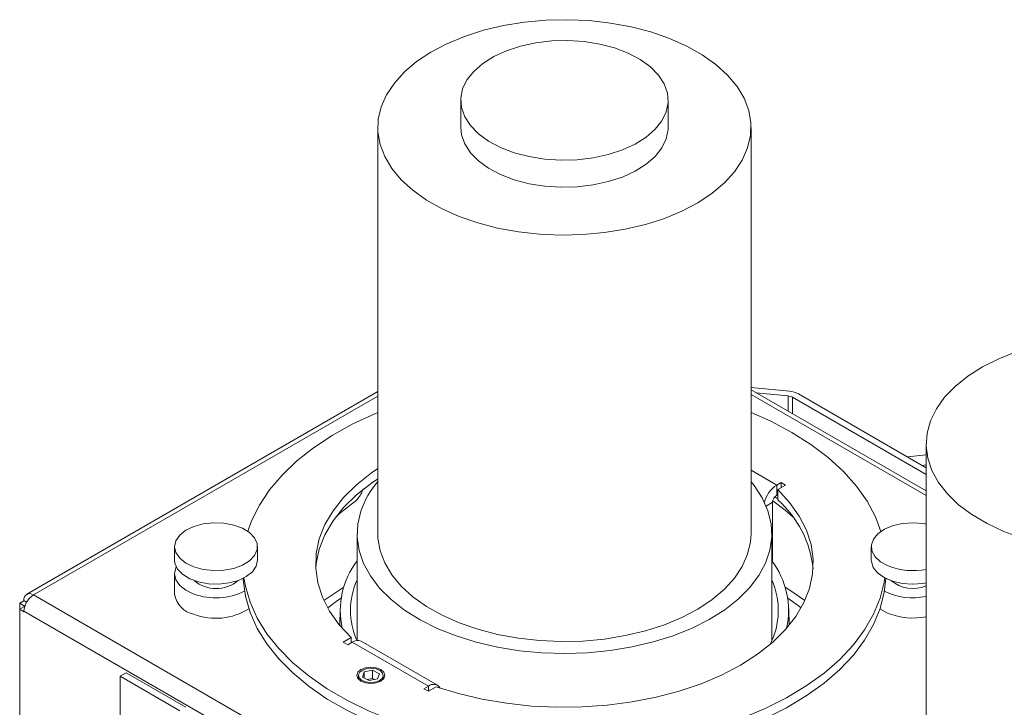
# Model space of a CAD drawing. Header units: millimetres. Extents: x 39 to 332, y 43 to 257.
# Tile 5 of 6: x 225 to 285, y 216 to 257. Entities that reach past the tile are written whole.
import ezdxf

# ---------------------------------------------------------------- set-up
doc = ezdxf.new("R2010")
doc.units = ezdxf.units.MM

msp = doc.modelspace()

# ---------------------------------------------------------------- linework, layer by layer
at = {"color": 7, "linetype": 'Continuous', "lineweight": 15}
for p, q in [((251.826, 252.103), (251.826, 250.469)), ((264.326, 250.469), (264.326, 252.103)), ((246.826, 250.469), (246.826, 225.973)), ((269.326, 225.973), (269.326, 250.469)), ((246.826, 234.546), (225.661, 222.328)), ((269.326, 234.802), (271.642, 234.566)), ((279.883, 228.554), (269.326, 234.648)), ((269.618, 234.479), (271.555, 234.282)), ((271.822, 234.202), (279.883, 229.548)), ((272.176, 234.406), (279.883, 229.957)), ((279.883, 231.386), (279.883, 206.89)), ((279.883, 230.727), (278.753, 230.609)), ((279.637, 230.098), (279.883, 230.124)), ((270.874, 228.912), (271.139, 229.065)), ((270.874, 228.3), (270.874, 228.912)), ((271.405, 228.912), (270.931, 228.639)), ((270.931, 228.639), (270.931, 228.026)), ((271.139, 229.065), (271.405, 228.912)), ((271.139, 228.759), (271.139, 229.065)), ((270.931, 228.078), (270.761, 228.203)), ((270.874, 228.3), (270.931, 228.332)), ((270.627, 224.27), (270.627, 227.871)), ((245.576, 225.973), (245.576, 219.545)), ((270.576, 219.521), (270.576, 225.973)), ((234.576, 225.197), (234.576, 224.381)), ((239.576, 224.381), (239.576, 225.197)), ((276.576, 225.197), (276.576, 224.381)), ((234.576, 223.564), (234.576, 222.34)), ((226.061, 222.289), (291.045, 184.775)), ((225.238, 221.784), (225.496, 221.933)), ((225.521, 221.621), (225.238, 221.784)), ((225.238, 221.429), (225.238, 221.784)), ((225.521, 221.592), (225.238, 221.429)), ((225.238, 221.429), (225.238, 209.781)), ((225.496, 221.28), (225.238, 221.429)), ((225.496, 221.962), (225.496, 221.933)), ((225.649, 221.845), (225.496, 221.933)), ((225.521, 221.621), (225.558, 221.643)), ((225.521, 221.592), (225.521, 221.621)), ((225.538, 221.582), (225.521, 221.592)), ((244.551, 221.456), (244.53, 220.458)), ((271.622, 220.458), (271.6, 221.456)), ((290.479, 183.795), (225.496, 221.309)), ((225.496, 221.28), (225.496, 221.309)), ((244.747, 219.442), (245.22, 219.715)), ((245.22, 219.715), (245.22, 219.409)), ((245.012, 219.289), (244.747, 219.442)), ((245.277, 219.442), (245.012, 219.289)), ((249.873, 216.788), (245.277, 219.442)), ((250.423, 216.843), (245.827, 219.496)), ((231.294, 217.39), (231.648, 217.594)), ((234.895, 215.311), (231.294, 217.39)), ((231.294, 217.39), (231.294, 209.633)), ((235.248, 215.515), (231.648, 217.594)), ((245.662, 217.441), (245.662, 217.206)), ((246, 217.646), (245.897, 217.34)), ((245.897, 217.34), (246.305, 217.135)), ((246.512, 217.748), (246, 217.646)), ((246, 217.288), (246, 217.646)), ((246.512, 217.258), (246.187, 217.194)), ((246.92, 217.543), (246.512, 217.748)), ((246.512, 217.258), (246.512, 217.748)), ((246.629, 217.199), (246.512, 217.258)), ((246.817, 217.236), (246.92, 217.543)), ((247.154, 217.206), (247.154, 217.441)), ((246.305, 217.135), (246.817, 217.236)), ((249.608, 216.635), (249.873, 216.788)), ((250.347, 216.756), (249.873, 216.482)), ((249.873, 216.482), (249.608, 216.635))]:
    msp.add_line(p, q, dxfattribs=at)
at = {"color": 8, "linetype": 'Continuous', "lineweight": 15}
for p, q in [((246.826, 234.276), (226.061, 222.289)), ((279.883, 228.283), (269.326, 234.378)), ((271.555, 234.282), (271.555, 233.361)), ((271.822, 234.202), (271.822, 233.207)), ((269.326, 229.806), (270.874, 228.912)), ((270.627, 227.871), (270.236, 227.645)), ((225.661, 221.866), (225.496, 221.962)), ((249.873, 216.482), (249.873, 216.788))]:
    msp.add_line(p, q, dxfattribs=at)
at = {"color": 7, "linetype": 'Continuous', "lineweight": 15, "flags": 128}
for points in [[(247.031, 251.705), (246.857, 250.957), (246.835, 250.202), (246.965, 249.45), (247.245, 248.712), (247.672, 247.998), (248.239, 247.318), (248.939, 246.68), (249.763, 246.093), (250.7, 245.566), (251.736, 245.105), (252.857, 244.716), (254.05, 244.405), (255.297, 244.176), (256.581, 244.033), (257.885, 243.976), (259.193, 244.007), (260.485, 244.126), (261.744, 244.33), (262.954, 244.617), (264.098, 244.984), (265.16, 245.424), (266.127, 245.933), (266.985, 246.504), (267.722, 247.128), (268.329, 247.797), (268.797, 248.502), (269.12, 249.234), (269.294, 249.982), (269.316, 250.737), (269.186, 251.489), (268.906, 252.227), (268.48, 252.941), (267.912, 253.621), (267.212, 254.259), (266.388, 254.846), (265.452, 255.373), (264.416, 255.834), (263.294, 256.223), (262.102, 256.534), (260.855, 256.763), (259.571, 256.906), (258.266, 256.963), (256.959, 256.932), (255.667, 256.813), (254.407, 256.609), (253.197, 256.322), (252.054, 255.955), (250.991, 255.514), (250.024, 255.005), (249.167, 254.435), (248.429, 253.811), (247.823, 253.142), (247.354, 252.437), (247.031, 251.705)], [(251.94, 252.789), (251.829, 252.226), (251.873, 251.661), (252.069, 251.106), (252.413, 250.576), (252.896, 250.083), (253.507, 249.64), (254.23, 249.258), (255.049, 248.946), (255.941, 248.711), (256.886, 248.56), (257.861, 248.497), (258.841, 248.522), (259.802, 248.635), (260.72, 248.833), (261.573, 249.112), (262.341, 249.465), (263.003, 249.883), (263.544, 250.355), (263.95, 250.87), (264.212, 251.416), (264.322, 251.979), (264.279, 252.544), (264.083, 253.099), (263.739, 253.629), (263.255, 254.122), (262.644, 254.565), (261.921, 254.947), (261.103, 255.259), (260.21, 255.494), (259.265, 255.645), (258.29, 255.708), (257.311, 255.683), (256.35, 255.57), (255.431, 255.372), (254.578, 255.093), (253.811, 254.74), (253.149, 254.322), (252.608, 253.85), (252.201, 253.335), (251.94, 252.789)], [(251.826, 250.469), (251.873, 250.028), (252.069, 249.473), (252.413, 248.943), (252.896, 248.45), (253.507, 248.007), (254.23, 247.625), (255.049, 247.313), (255.941, 247.078), (256.886, 246.927), (257.861, 246.864), (258.841, 246.889), (259.802, 247.002), (260.72, 247.2), (261.573, 247.479), (262.341, 247.832), (263.003, 248.25), (263.544, 248.722), (263.95, 249.237), (264.212, 249.783), (264.322, 250.345), (264.326, 250.469)], [(285.344, 236.955), (284.263, 236.529), (283.275, 236.034), (282.394, 235.476), (281.631, 234.862), (280.996, 234.202), (280.498, 233.504), (280.144, 232.777), (279.939, 232.031), (279.885, 231.276), (279.983, 230.523), (280.232, 229.782), (280.628, 229.062), (281.166, 228.373), (281.84, 227.726), (282.638, 227.128), (283.552, 226.587), (284.568, 226.112), (285.674, 225.707)], [(246.826, 233.283), (246.653, 233.211), (245.314, 232.593), (244.076, 231.909), (242.947, 231.164), (241.936, 230.365), (241.052, 229.517), (240.301, 228.628), (239.689, 227.704), (239.221, 226.752), (238.996, 226.122)], [(271.776, 232.086), (270.511, 232.754), (269.326, 233.283)], [(277.156, 226.122), (276.827, 226.992), (276.323, 227.938), (275.675, 228.854), (274.891, 229.734), (273.974, 230.57), (272.933, 231.356), (271.776, 232.086)], [(246.826, 229.904), (246.444, 229.644), (245.539, 228.932), (244.765, 228.17), (244.13, 227.366), (243.64, 226.529), (243.3, 225.668), (243.114, 224.791), (243.083, 223.908), (243.208, 223.028), (243.489, 222.159), (243.92, 221.312), (244.5, 220.494), (245.22, 219.715)], [(246.826, 229.292), (246.444, 229.032), (245.539, 228.319), (244.765, 227.557), (244.13, 226.754), (243.64, 225.917), (243.3, 225.056), (243.114, 224.179), (243.085, 223.871)], [(245.804, 227.346), (245.617, 226.559), (245.581, 225.764), (245.697, 224.972), (245.963, 224.192), (246.376, 223.433), (246.931, 222.706), (247.621, 222.018), (248.438, 221.378), (249.373, 220.794), (250.412, 220.272), (251.545, 219.82), (252.758, 219.443), (254.034, 219.145), (255.36, 218.929), (256.719, 218.8), (258.094, 218.757), (259.469, 218.802), (260.827, 218.934), (262.152, 219.152), (263.427, 219.452), (264.637, 219.831), (265.768, 220.285), (266.805, 220.808), (267.736, 221.394), (268.55, 222.035), (269.237, 222.724), (269.788, 223.453), (270.198, 224.212), (270.46, 224.992), (270.571, 225.785), (270.531, 226.58), (270.34, 227.367), (270, 228.137), (269.516, 228.882), (269.341, 229.1)], [(250.347, 216.756), (251.697, 216.34), (253.113, 216.005), (254.581, 215.756), (256.085, 215.594), (257.61, 215.522), (259.14, 215.539), (260.659, 215.647), (262.151, 215.843), (263.6, 216.126), (264.992, 216.493), (266.312, 216.94), (267.547, 217.462), (268.682, 218.054), (269.708, 218.709), (270.612, 219.422), (271.386, 220.184), (272.021, 220.988), (272.512, 221.824), (272.852, 222.686), (273.038, 223.562), (273.068, 224.446), (272.943, 225.326), (272.663, 226.194), (272.231, 227.042), (271.652, 227.859), (270.931, 228.639)], [(271.856, 226.984), (271.379, 227.4), (270.638, 227.963)], [(245.428, 227.903), (244.506, 227.174), (244.295, 226.984)], [(235.739, 223.978), (236.306, 223.824), (236.922, 223.757), (237.548, 223.78), (238.143, 223.892), (238.672, 224.087), (239.1, 224.351), (239.401, 224.668), (239.556, 225.019), (239.556, 225.38), (239.399, 225.731), (239.096, 226.047), (238.667, 226.311), (238.137, 226.504), (237.541, 226.616), (236.915, 226.638), (236.3, 226.569), (235.733, 226.415), (235.251, 226.184), (234.883, 225.891), (234.653, 225.554), (234.576, 225.196), (234.655, 224.837), (234.887, 224.5), (235.256, 224.208), (235.739, 223.978)], [(279.883, 226.563), (279.717, 226.592), (279.096, 226.641), (278.473, 226.598), (277.889, 226.468), (277.379, 226.257), (276.976, 225.981), (276.704, 225.655), (276.582, 225.3), (276.616, 224.938), (276.805, 224.594), (277.137, 224.287), (277.59, 224.037)], [(246.826, 225.973), (246.835, 225.705), (246.965, 224.954), (247.245, 224.216), (247.672, 223.502), (248.239, 222.822), (248.939, 222.184), (249.763, 221.597), (250.7, 221.069), (251.736, 220.608), (252.857, 220.22), (254.05, 219.909), (255.297, 219.68), (256.581, 219.536), (257.885, 219.48), (259.193, 219.511), (260.485, 219.629), (261.744, 219.834), (262.954, 220.121), (264.098, 220.488), (265.16, 220.928), (266.127, 221.437), (266.985, 222.007), (267.722, 222.631), (268.329, 223.3), (268.797, 224.006), (269.12, 224.737), (269.294, 225.486), (269.326, 225.973)], [(239.576, 224.381), (239.498, 224.024), (239.268, 223.687), (238.9, 223.394), (238.418, 223.163), (237.852, 223.009), (237.236, 222.941), (236.611, 222.963), (236.014, 223.074), (235.485, 223.268), (235.055, 223.531), (234.753, 223.848), (234.596, 224.198), (234.576, 224.381)], [(279.883, 223.015), (279.678, 222.98), (279.056, 222.938), (278.435, 222.986), (277.854, 223.122), (277.35, 223.337), (276.954, 223.617), (276.692, 223.946), (276.579, 224.302), (276.576, 224.381)], [(234.678, 223.973), (234.653, 223.921), (234.576, 223.562), (234.655, 223.204), (234.887, 222.867), (235.256, 222.575), (235.739, 222.345)], [(238.707, 223.287), (238.711, 223.193), (238.844, 222.207), (239.127, 221.231), (239.558, 220.273), (240.135, 219.341), (240.852, 218.443), (241.703, 217.584), (242.683, 216.772), (243.783, 216.013), (244.995, 215.313), (246.309, 214.678), (247.716, 214.113), (249.203, 213.621), (250.76, 213.207), (252.375, 212.875), (254.033, 212.626), (255.576, 212.473)], [(238.758, 223.314), (238.844, 222.819), (239.127, 221.843), (239.558, 220.886), (240.135, 219.954), (240.852, 219.055), (241.703, 218.196), (242.683, 217.384), (243.783, 216.625), (244.995, 215.926), (246.309, 215.291), (247.716, 214.725), (249.203, 214.234), (250.76, 213.82), (252.375, 213.487), (254.033, 213.238), (255.576, 213.085)], [(260.576, 213.085), (260.852, 213.107), (262.536, 213.292), (264.185, 213.562), (265.786, 213.916), (267.327, 214.349), (268.795, 214.86), (270.18, 215.443), (271.469, 216.095), (272.654, 216.81), (273.725, 217.582), (274.673, 218.407), (275.492, 219.276), (276.174, 220.184), (276.715, 221.123), (277.109, 222.086), (277.355, 223.065), (277.393, 223.314)], [(260.576, 212.473), (260.852, 212.495), (262.536, 212.68), (264.185, 212.95), (265.786, 213.303), (267.327, 213.737), (268.795, 214.247), (270.18, 214.831), (271.469, 215.482), (272.654, 216.197), (273.725, 216.97), (274.673, 217.794), (275.492, 218.664), (276.174, 219.571), (276.715, 220.511), (277.109, 221.473), (277.355, 222.453), (277.445, 223.287)], [(243.578, 221.954), (243.744, 222.077), (244.769, 222.759)], [(271.382, 222.759), (271.596, 222.626), (272.573, 221.954)], [(244.611, 222.099), (244.392, 221.947), (243.806, 221.508)], [(272.346, 221.508), (272.194, 221.627), (271.541, 222.099)], [(277.102, 221.453), (277.137, 221.429), (277.59, 221.179)], [(247.009, 217.788), (246.734, 217.895), (246.408, 217.932), (246.083, 217.895), (245.807, 217.788), (245.623, 217.629), (245.558, 217.441), (245.623, 217.254), (245.807, 217.094), (246.083, 216.988), (246.408, 216.951), (246.734, 216.988), (247.009, 217.094), (247.194, 217.254), (247.258, 217.441), (247.194, 217.629), (247.009, 217.788)], [(246.166, 217.849), (245.914, 217.764), (245.738, 217.63), (245.664, 217.468), (245.703, 217.301), (245.85, 217.156), (246.081, 217.054), (246.363, 217.012), (246.651, 217.034), (246.903, 217.119), (247.079, 217.253), (247.153, 217.415), (247.114, 217.582), (246.967, 217.727), (246.736, 217.828), (246.454, 217.871), (246.166, 217.849)]]:
    msp.add_lwpolyline(points, dxfattribs=at)
at = {"color": 7, "linetype": 'Continuous', "lineweight": 15}
for centre, radius, start, end in [((271.528, 233.218), 1.353, 61.39755, 85.14417), ((271.498, 233.608), 0.677, 61.3982, 85.14346), ((251.08, 225.486), 5.594, 139.50501, 160.57485), ((271.82, 227.46), 1.733, 123.05684, 166.29222), ((271.164, 227.846), 0.538, 122.60558, 177.39442), ((266.664, 223.208), 6.436, 5.91279, 48.47499), ((249.487, 221.35), 4.924, 142.58269, 192.54393), ((266.634, 221.343), 4.952, 347.60663, 37.26671), ((279.082, 227.801), 4.049, 248.37043, 281.4023), ((249.677, 221.36), 4.494, 155.85288, 204.1471), ((266.458, 221.358), 4.51, 332.88271, 24.08701), ((237.076, 224.715), 2.045, 229.67774, 310.32233), ((279.09, 224.798), 2.117, 230.82735, 291.99055), ((225.841, 222.018), 0.349, 50.79683, 189.21318), ((226.724, 221.253), 1.229, 122.60545, 177.39461), ((236.018, 222.551), 1.458, 188.33548, 258.95852), ((237.069, 225.966), 3.858, 249.8409, 296.44386), ((279.077, 225.996), 3.882, 243.82135, 281.98041), ((237.059, 224.613), 3.734, 249.29987, 302.20503), ((279.082, 224.943), 4.049, 248.37043, 281.4023), ((245.599, 218.992), 0.553, 65.6928, 125.61756), ((250.177, 216.423), 0.475, 32.3332, 129.68846)]:
    msp.add_arc(centre, radius, start, end, dxfattribs=at)
msp.add_open_spline([(245.938, 228.681), (245.908, 228.592), (245.848, 228.414), (245.695, 228.166), (245.549, 227.997), (245.458, 227.927), (245.428, 227.903)], degree=3, knots=[0, 0, 0, 0, 0.2857, 0.571483, 0.857613, 1, 1, 1, 1], dxfattribs=at)

doc.saveas('drawing.dxf')
